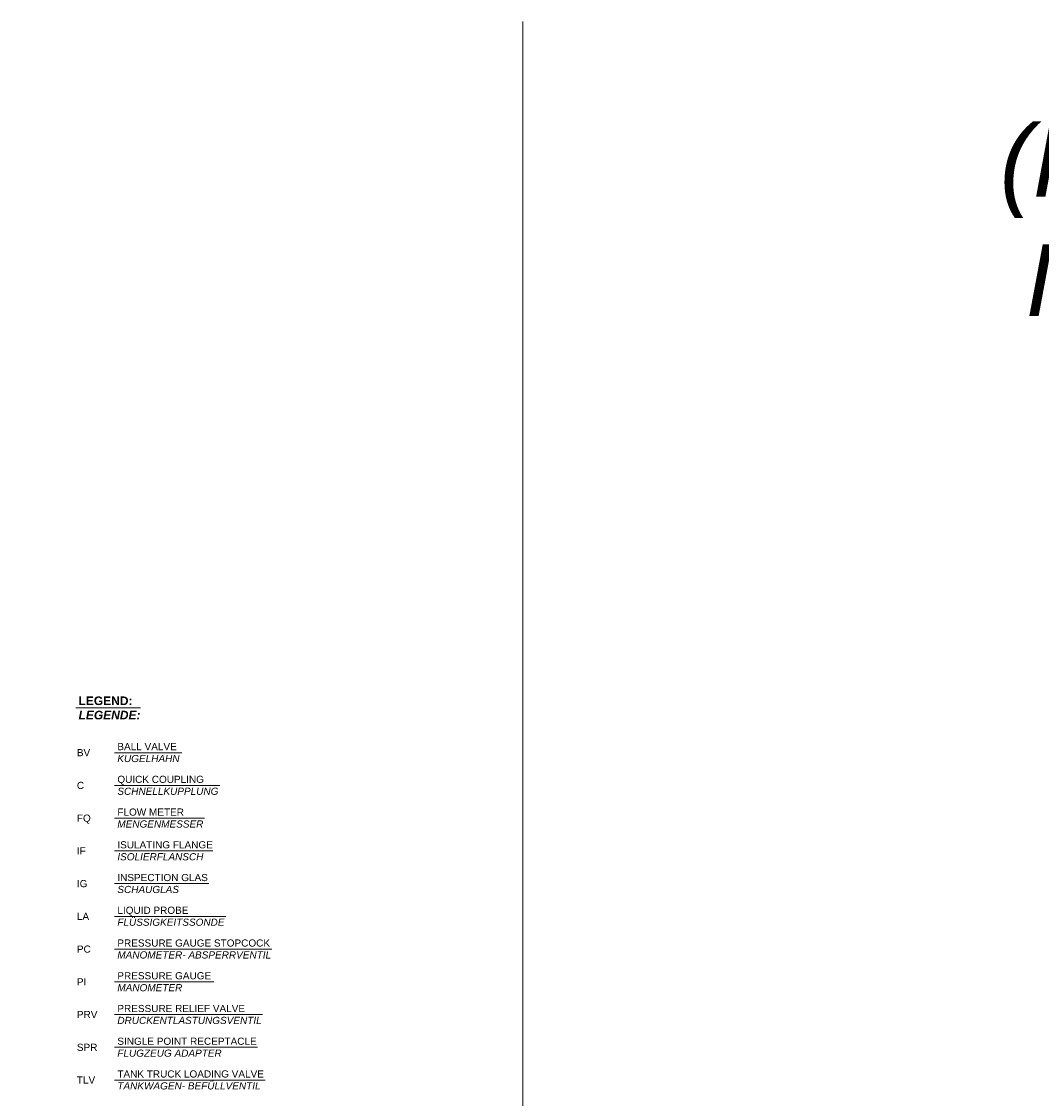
# Model space of a CAD drawing. Header units: millimetres. Extents: x 3814 to 923545, y -36595 to -4911.
# Tile 28 of 54: x 15212 to 22342, y -12438 to -4911. Entities that reach past the tile are written whole.
import ezdxf

# ---------------------------------------------------------------- set-up
doc = ezdxf.new("R2010")
doc.units = ezdxf.units.MM
for name, color, linetype, lineweight in [('Bemaßung', 7, 'Continuous', 9), ('Beschriftung', 7, 'Continuous', 9), ('P------T2', 7, 'Continuous', 18)]:
    doc.layers.add(name, color=color, linetype=linetype, lineweight=lineweight)
doc.styles.add('LBB3.5M1000', font='isocp.shx', dxfattribs={"height": 3.5})

msp = doc.modelspace()

# ---------------------------------------------------------------- linework, layer by layer
at = {"layer": 'Bemaßung', "color": 1}
msp.add_line((18715.65402, -4911.1467), (18715.65402, -36594.73406), dxfattribs=at)
at = {"layer": 'P------T2', "color": 7}
for p, q in [((15590.17543, -9708.15253), (16043.84067, -9708.15253)), ((15861.55634, -10021.53039), (16331.57004, -10021.53039)), ((15861.55634, -10250.33809), (16598.06185, -10250.33809)), ((15861.55634, -10479.14578), (16490.26754, -10479.14578)), ((15861.55634, -10707.95347), (16550.15304, -10707.95347)), ((15861.55634, -10936.76117), (16520.21029, -10936.76117)), ((15861.55634, -11165.56886), (16639.98187, -11165.56886)), ((15861.55634, -11394.37656), (16961.06363, -11394.37656)), ((15861.55634, -11623.18425), (16555.86811, -11623.18425)), ((15861.55634, -11851.99195), (16895.31386, -11851.99195)), ((15861.55634, -12080.79964), (16860.17397, -12080.79964)), ((15861.55634, -12309.60734), (16913.80862, -12309.60734))]:
    msp.add_line(p, q, dxfattribs=at)

# ---------------------------------------------------------------- texts
at = {"color": 3, "char_height": 500, "attachment_point": 1, "style": 'LBB3.5M1000'}
for s, width, insert in [('\\pi989.35;{\\fArial|b0|i1|c0|p34;(Linksausführung)  masch. \\P\\pi799.89;Installation mit ISO-Flansch}', 10081.0168878, (5675.99605, -5634.99521)), ('\\pi1619.9;{\\fArial|b0|i1|c0|p34;(Rechtsausführung)   masch. \\P\\pi1799.1;Installation mit ISO-Flansch}', 12079.4932395, (20430.49958, -5634.99521))]:
    msp.add_mtext_dynamic_manual_height_columns(s, width=width, gutter_width=17.5, heights=[0], dxfattribs=dict(at, insert=insert))
at = {"layer": 'Beschriftung', "attachment_point": 1, "style": 'LBB3.5M1000'}
for s, insert, char_height, width in [('{\\fArial|b1|i0|c0|p34;LEGEND:\\P\\fArial|b1|i1|c0|p34;LEGENDE:\\H1.0213x; }', (15610.14414, -9628.60989), 60, 1087.8378799), ('{\\fArial|b0|i0|c0|p34;BV}', (15598.58269, -9996.47426), 50, 158.795073), ('{\\fArial|b0|i0|c0|p34;BALL VALVE\\P\\fArial|b0|i1|c0|p34;KUGELHAHN}', (15881.52506, -9954.01614), 50, 1087.8378799), ('{\\fArial|b0|i0|c0|p34;C}', (15598.58269, -10225.28195), 50, 158.795073), ('{\\fArial|b0|i0|c0|p34;QUICK COUPLING\\P\\fArial|b0|i1|c0|p34;SCHNELLKUPPLUNG\\H1.0215x; }', (15881.52506, -10182.82383), 50, 1087.8378799), ('{\\fArial|b0|i0|c0|p34;FQ}', (15598.58269, -10454.08965), 50, 158.795073), ('{\\fArial|b0|i0|c0|p34;FLOW METER\\P\\fArial|b0|i1|c0|p34;MENGENMESSER\\H1.0215x; }', (15881.52506, -10411.63153), 50, 1087.8378799), ('{\\fArial|b0|i0|c0|p34;IF}', (15598.58269, -10682.89734), 50, 158.795073), ('{\\fArial|b0|i0|c0|p34;ISULATING FLANGE\\P\\fArial|b0|i1|c0|p34;ISOLIERFLANSCH\\H1.0213x; }', (15881.52506, -10640.43922), 50, 1087.8378799), ('{\\fArial|b0|i0|c0|p34;IG}', (15598.58269, -10911.70504), 50, 158.795073), ('{\\fArial|b0|i0|c0|p34;INSPECTION GLAS\\P\\fArial|b0|i1|c0|p34;SCHAUGLAS\\H1.0215x; }', (15881.52506, -10869.24691), 50, 1087.8378799), ('{\\fArial|b0|i0|c0|p34;LIQUID PROBE\\P\\fArial|b0|i1|c0|p34;FLÜSSIGKEITSSONDE\\H1.2057x; }', (15881.52506, -11098.05461), 50, 1087.8378799), ('{\\fArial|b0|i0|c0|p34;LA}', (15598.58269, -11140.51273), 50, 158.795073), ('{\\fArial|b0|i0|c0|p34;PRESSURE GAUGE STOPCOCK\\P\\fArial|b0|i1|c0|p34;MANOMETER- ABSPERRVENTIL\\H1.0215x; }', (15881.52506, -11326.8623), 50, 1087.8378799), ('{\\fArial|b0|i0|c0|p34;PC}', (15598.58269, -11369.32043), 50, 158.795073), ('{\\fArial|b0|i0|c0|p34;PRESSURE GAUGE\\P\\fArial|b0|i1|c0|p34;MANOMETER\\H1.0213x; }', (15881.52506, -11555.67), 50, 1087.8378799), ('{\\fArial|b0|i0|c0|p34;PI}', (15598.58269, -11598.12812), 50, 158.795073), ('{\\fArial|b0|i0|c0|p34;PRESSURE RELIEF VALVE\\P\\fArial|b0|i1|c0|p34;DRUCKENTLASTUNGSVENTIL\\H1.0213x; }', (15881.52506, -11784.47769), 50, 1087.8378799), ('{\\fArial|b0|i0|c0|p34;PRV}', (15598.58269, -11826.93582), 50, 158.795073), ('{\\fArial|b0|i0|c0|p34;SINGLE POINT RECEPTACLE\\P\\fArial|b0|i1|c0|p34;FLUGZEUG ADAPTER\\H1.0215x; }', (15881.52506, -12013.28539), 50, 1087.8378799), ('{\\fArial|b0|i0|c0|p34;SPR}', (15598.58269, -12055.74351), 50, 158.795073), ('{\\fArial|b0|i0|c0|p34;TANK TRUCK LOADING VALVE\\P\\fArial|b0|i1|c0|p34;TANKWAGEN- BEFÜLLVENTIL\\H1.2057x; }', (15881.52506, -12242.09308), 50, 1087.8378799), ('{\\fArial|b0|i0|c0|p34;TLV}', (15598.58269, -12284.55121), 50, 158.795073)]:
    msp.add_mtext(s, dxfattribs=dict(at, insert=insert, char_height=char_height, width=width))

doc.saveas('drawing.dxf')
